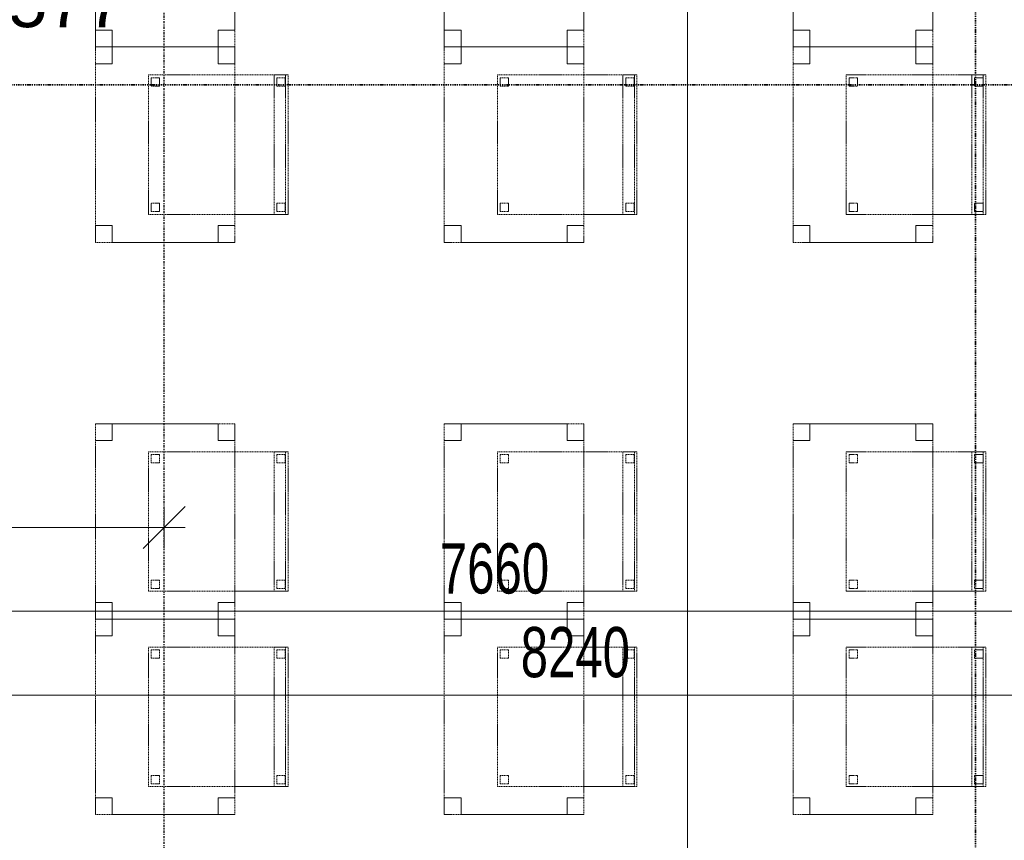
# Model space of a CAD drawing. Header units: millimetres. Extents: x -80560 to 110805, y -11020 to 52719.
# Tile 89 of 145: x 72177 to 75705, y 14596 to 17536. Entities that reach past the tile are written whole.
import ezdxf

# ---------------------------------------------------------------- set-up
doc = ezdxf.new("R2010")
doc.units = ezdxf.units.MM
for name, pattern in [('CENTER2', [20, 8, -4, 4, -4]), ('DASHDOT2', [8, 4, -2, 0, -2]), ('DASHED2', [6, 4, -2])]:
    doc.linetypes.add(name, pattern=pattern)
for name, color, linetype, lineweight in [('A-ANNO-DIMS', 211, 'Continuous', 9), ('A-ANNO-DIMS-100', 211, 'Continuous', 9), ('A-GLAZ-IDEN', 152, 'Continuous', 18), ('G-ANNO-SYMB', 111, 'Continuous', 9), ('I-FURN', 30, 'Continuous', 18), ('S-GRID', 1, 'Continuous', 9)]:
    doc.layers.add(name, color=color, linetype=linetype, lineweight=lineweight)
doc.styles.add('Arial', font='arial.ttf', dxfattribs={"height": 180})
doc.styles.add('Arial_5', font='arial.ttf', dxfattribs={"width": 0.7, "height": 180})
doc.dimstyles.new('n3o_1_8_3', dxfattribs={"dimscale": 304.8, "dimtxt": 183.646692, "dimasz": 0.492126, "dimexe": 0.246063, "dimexo": 0.0625, "dimgap": 0.032808, "dimtad": 1, "dimdec": 0, "dimdsep": 46, "dimtxsty": 'Arial_5', "dimblk1": 'OBLIQUE', "dimblk2": 'OBLIQUE', "dimsah": 1, "dimcen": 0.09, "dimdle": 0.246063, "dimazin": 0, "dimtfac": 1, "dimtdec": 4, "dimtix": 1, "dimtmove": 0, "dimatfit": 3, "dimfxl": 0.246063, "dimfxlon": 1, "dimtvp": 1, "dimtolj": 1, "dimtzin": 0, "dimarcsym": 2})

# ---------------------------------------------------------------- blocks, each defined once
blk = doc.blocks.new('82_tafel1 - tafel 500x700 2-30673039-DO_03 derde verdieping')
at = {"layer": 'I-FURN', "linetype": 'DASHED2'}
for p, q in [((350, 250), (-350, 250)), ((-350, 250), (-350, -250)), ((350, 250), (-350, 250)), ((-350, 250), (-350, -250)), ((-350, 250), (-350, 190)), ((-290, 250), (-350, 250)), ((-290, 190), (-290, 250)), ((-290, 250), (290, 250)), ((-290, 250), (-290, 190)), ((290, 250), (290, 190)), ((290, 190), (290, 250)), ((350, 250), (290, 250)), ((350, -250), (350, 250)), ((350, -250), (350, 250)), ((350, 190), (350, 250)), ((-350, -190), (-350, 190)), ((-350, 190), (-290, 190)), ((-290, 190), (-350, 190)), ((290, 190), (350, 190)), ((350, 190), (290, 190)), ((350, 190), (350, -190)), ((-290, -190), (-350, -190)), ((-350, -190), (-290, -190)), ((-350, -190), (-350, -250)), ((-290, -250), (-290, -190)), ((-290, -190), (-290, -250)), ((350, -190), (290, -190)), ((290, -190), (290, -250)), ((290, -250), (290, -190)), ((290, -190), (350, -190)), ((350, -250), (350, -190)), ((-350, -250), (350, -250)), ((-350, -250), (350, -250)), ((-350, -250), (-290, -250)), ((290, -250), (-290, -250)), ((290, -250), (350, -250))]:
    blk.add_line(p, q, dxfattribs=at)
blk = doc.blocks.new('82_zitmeubel - stoel 500x500-V183-DO_03 derde verdieping')
at = {"layer": 'I-FURN', "linetype": 'DASHED2'}
for p, q in [((-192.1, -73), (-192.1, 237)), ((-192.1, 237), (-192.1, -73)), ((-192.1, 237), (307.9, 237)), ((-192.1, 237), (307.9, 237)), ((-182.1, 226), (-182.1, 198)), ((-182.1, 198), (-182.1, 226)), ((-153.1, 227), (-181.1, 227)), ((-181.1, 227), (-153.1, 227)), ((-152.1, 198), (-152.1, 226)), ((-152.1, 226), (-152.1, 198)), ((267.9, 226), (267.9, 198)), ((267.9, 198), (267.9, 226)), ((296.9, 227), (268.9, 227)), ((268.9, 227), (296.9, 227)), ((297.9, 198), (297.9, 226)), ((297.9, 226), (297.9, 198)), ((307.9, 237), (307.9, -73)), ((307.9, -73), (307.9, 237)), ((-181.1, 197), (-153.1, 197)), ((-153.1, 197), (-181.1, 197)), ((268.9, 197), (296.9, 197)), ((296.9, 197), (268.9, 197)), ((-192.1, -213), (-192.1, -73)), ((-192.1, -73), (-192.1, -263)), ((307.9, -73), (307.9, -213)), ((307.9, -263), (307.9, -73)), ((-192.1, -254.1), (-192.1, -213)), ((307.9, -213), (-192.1, -213)), ((-182.1, -224), (-182.1, -252)), ((-182.1, -252), (-182.1, -224)), ((-153.1, -223), (-181.1, -223)), ((-181.1, -223), (-153.1, -223)), ((-152.1, -252), (-152.1, -224)), ((-152.1, -224), (-152.1, -252)), ((267.9, -224), (267.9, -252)), ((267.9, -252), (267.9, -224)), ((296.9, -223), (268.9, -223)), ((268.9, -223), (296.9, -223)), ((297.9, -252), (297.9, -224)), ((297.9, -224), (297.9, -252)), ((307.9, -213), (307.9, -254.1)), ((-192.1, -263), (-192.1, -254.1)), ((307.9, -254.1), (-192.1, -254.1)), ((-192.1, -263), (307.9, -263)), ((-192.1, -263), (307.9, -263)), ((-181.1, -253), (-153.1, -253)), ((-153.1, -253), (-181.1, -253)), ((268.9, -253), (296.9, -253)), ((296.9, -253), (268.9, -253)), ((307.9, -254.1), (307.9, -263))]:
    blk.add_line(p, q, dxfattribs=at)
for centre, start, end in [((-181.1, 226), 90, 180), ((-181.1, 226), 135, 180), ((-181.1, 226), 90, 135), ((-153.1, 226), 360, 90), ((-153.1, 226), 75, 90), ((-153.1, 226), 360, 75), ((268.9, 226), 90, 180), ((268.9, 226), 135, 180), ((268.9, 226), 90, 135), ((296.9, 226), 360, 90), ((296.9, 226), 60, 90), ((296.9, 226), 360, 60), ((-181.1, 198), 180, 270), ((-181.1, 198), 180, 210), ((-181.1, 198), 210, 270), ((-153.1, 198), 270, 0), ((-153.1, 198), 270, 0), ((268.9, 198), 180, 270), ((268.9, 198), 180, 210), ((268.9, 198), 210, 240), ((268.9, 198), 240, 270), ((296.9, 198), 270, 360), ((296.9, 198), 270, 285), ((296.9, 198), 285, 330), ((296.9, 198), 330, 345), ((296.9, 198), 345, 360), ((-181.1, -224), 90, 180), ((-181.1, -224), 90, 180), ((-153.1, -224), 0, 90), ((-153.1, -224), 0, 90), ((268.9, -224), 90, 180), ((268.9, -224), 90, 180), ((296.9, -224), 0, 90), ((296.9, -224), 0, 90), ((-181.1, -252), 180, 270), ((-181.1, -252), 180, 270), ((-153.1, -252), 270, 0), ((-153.1, -252), 270, 0), ((268.9, -252), 180, 270), ((268.9, -252), 180, 270), ((296.9, -252), 270, 0), ((296.9, -252), 270, 0)]:
    blk.add_arc(centre, 1, start, end, dxfattribs=at)
blk = doc.blocks.new('82_zitmeubel - stoel 500x500-V184-DO_03 derde verdieping')
at = {"layer": 'I-FURN', "linetype": 'DASHED2'}
for p, q in [((-192.1, -73), (-192.1, 237)), ((-192.1, 237), (-192.1, -73)), ((-192.1, 237), (307.9, 237)), ((-192.1, 237), (307.9, 237)), ((-182.1, 226), (-182.1, 198)), ((-182.1, 198), (-182.1, 226)), ((-153.1, 227), (-181.1, 227)), ((-181.1, 227), (-153.1, 227)), ((-152.1, 198), (-152.1, 226)), ((-152.1, 226), (-152.1, 198)), ((267.9, 226), (267.9, 198)), ((267.9, 198), (267.9, 226)), ((296.9, 227), (268.9, 227)), ((268.9, 227), (296.9, 227)), ((297.9, 198), (297.9, 226)), ((297.9, 226), (297.9, 198)), ((307.9, 237), (307.9, -73)), ((307.9, -73), (307.9, 237)), ((-181.1, 197), (-153.1, 197)), ((-153.1, 197), (-181.1, 197)), ((268.9, 197), (296.9, 197)), ((296.9, 197), (268.9, 197)), ((-192.1, -213), (-192.1, -73)), ((-192.1, -73), (-192.1, -263)), ((307.9, -73), (307.9, -213)), ((307.9, -263), (307.9, -73)), ((-192.1, -254.1), (-192.1, -213)), ((307.9, -213), (-192.1, -213)), ((-182.1, -224), (-182.1, -252)), ((-182.1, -252), (-182.1, -224)), ((-153.1, -223), (-181.1, -223)), ((-181.1, -223), (-153.1, -223)), ((-152.1, -252), (-152.1, -224)), ((-152.1, -224), (-152.1, -252)), ((267.9, -224), (267.9, -252)), ((267.9, -252), (267.9, -224)), ((296.9, -223), (268.9, -223)), ((268.9, -223), (296.9, -223)), ((297.9, -252), (297.9, -224)), ((297.9, -224), (297.9, -252)), ((307.9, -213), (307.9, -254.1)), ((-192.1, -263), (-192.1, -254.1)), ((307.9, -254.1), (-192.1, -254.1)), ((-192.1, -263), (307.9, -263)), ((-192.1, -263), (307.9, -263)), ((-181.1, -253), (-153.1, -253)), ((-153.1, -253), (-181.1, -253)), ((268.9, -253), (296.9, -253)), ((296.9, -253), (268.9, -253)), ((307.9, -254.1), (307.9, -263))]:
    blk.add_line(p, q, dxfattribs=at)
for centre, start, end in [((-181.1, 226), 90, 180), ((-181.1, 226), 135, 180), ((-181.1, 226), 90, 135), ((-153.1, 226), 360, 90), ((-153.1, 226), 60, 90), ((-153.1, 226), 360, 60), ((268.9, 226), 90, 180), ((268.9, 226), 120, 180), ((268.9, 226), 90, 120), ((296.9, 226), 360, 90), ((296.9, 226), 45, 90), ((296.9, 226), 360, 45), ((-181.1, 198), 180, 270), ((-181.1, 198), 180, 195), ((-181.1, 198), 195, 270), ((-153.1, 198), 270, 0), ((-153.1, 198), 270, 300), ((-153.1, 198), 300, 345), ((-153.1, 198), 345, 0), ((268.9, 198), 180, 270), ((268.9, 198), 180, 195), ((268.9, 198), 195, 240), ((268.9, 198), 240, 270), ((296.9, 198), 270, 360), ((296.9, 198), 270, 345), ((296.9, 198), 345, 360), ((-181.1, -224), 90, 180), ((-181.1, -224), 90, 180), ((-153.1, -224), 0, 90), ((-153.1, -224), 0, 90), ((268.9, -224), 90, 180), ((268.9, -224), 90, 180), ((296.9, -224), 0, 90), ((296.9, -224), 0, 90), ((-181.1, -252), 180, 270), ((-181.1, -252), 180, 270), ((-153.1, -252), 270, 0), ((-153.1, -252), 270, 285), ((-153.1, -252), 285, 300), ((-153.1, -252), 300, 315), ((-153.1, -252), 315, 0), ((268.9, -252), 180, 270), ((268.9, -252), 180, 270), ((296.9, -252), 270, 0), ((296.9, -252), 270, 0)]:
    blk.add_arc(centre, 1, start, end, dxfattribs=at)
blk = doc.blocks.new('82_zitmeubel - stoel 500x500-V185-DO_03 derde verdieping')
at = {"layer": 'I-FURN', "linetype": 'DASHED2'}
for p, q in [((-192.1, -73), (-192.1, 237)), ((-192.1, 237), (-192.1, -73)), ((-192.1, 237), (307.9, 237)), ((-192.1, 237), (307.9, 237)), ((-182.1, 226), (-182.1, 198)), ((-182.1, 198), (-182.1, 226)), ((-153.1, 227), (-181.1, 227)), ((-181.1, 227), (-153.1, 227)), ((-152.1, 198), (-152.1, 226)), ((-152.1, 226), (-152.1, 198)), ((267.9, 226), (267.9, 198)), ((267.9, 198), (267.9, 226)), ((296.9, 227), (268.9, 227)), ((268.9, 227), (296.9, 227)), ((297.9, 198), (297.9, 226)), ((297.9, 226), (297.9, 198)), ((307.9, 237), (307.9, -73)), ((307.9, -73), (307.9, 237)), ((-181.1, 197), (-153.1, 197)), ((-153.1, 197), (-181.1, 197)), ((268.9, 197), (296.9, 197)), ((296.9, 197), (268.9, 197)), ((-192.1, -213), (-192.1, -73)), ((-192.1, -73), (-192.1, -263)), ((307.9, -73), (307.9, -213)), ((307.9, -263), (307.9, -73)), ((-192.1, -254.1), (-192.1, -213)), ((307.9, -213), (-192.1, -213)), ((-182.1, -224), (-182.1, -252)), ((-182.1, -252), (-182.1, -224)), ((-153.1, -223), (-181.1, -223)), ((-181.1, -223), (-153.1, -223)), ((-152.1, -252), (-152.1, -224)), ((-152.1, -224), (-152.1, -252)), ((267.9, -224), (267.9, -252)), ((267.9, -252), (267.9, -224)), ((296.9, -223), (268.9, -223)), ((268.9, -223), (296.9, -223)), ((297.9, -252), (297.9, -224)), ((297.9, -224), (297.9, -252)), ((307.9, -213), (307.9, -254.1)), ((-192.1, -263), (-192.1, -254.1)), ((307.9, -254.1), (-192.1, -254.1)), ((-192.1, -263), (307.9, -263)), ((-192.1, -263), (307.9, -263)), ((-181.1, -253), (-153.1, -253)), ((-153.1, -253), (-181.1, -253)), ((268.9, -253), (296.9, -253)), ((296.9, -253), (268.9, -253)), ((307.9, -254.1), (307.9, -263))]:
    blk.add_line(p, q, dxfattribs=at)
for centre, start, end in [((-181.1, 226), 90, 180), ((-181.1, 226), 135, 180), ((-181.1, 226), 90, 135), ((-153.1, 226), 360, 90), ((-153.1, 226), 75, 90), ((-153.1, 226), 360, 75), ((268.9, 226), 90, 180), ((268.9, 226), 135, 180), ((268.9, 226), 90, 135), ((296.9, 226), 360, 90), ((296.9, 226), 60, 90), ((296.9, 226), 360, 60), ((-181.1, 198), 180, 270), ((-181.1, 198), 180, 210), ((-181.1, 198), 210, 270), ((-153.1, 198), 270, 0), ((-153.1, 198), 270, 0), ((268.9, 198), 180, 270), ((268.9, 198), 180, 210), ((268.9, 198), 210, 240), ((268.9, 198), 240, 270), ((296.9, 198), 270, 360), ((296.9, 198), 270, 345), ((296.9, 198), 345, 360), ((-181.1, -224), 90, 180), ((-181.1, -224), 90, 180), ((-153.1, -224), 0, 90), ((-153.1, -224), 0, 90), ((268.9, -224), 90, 180), ((268.9, -224), 90, 180), ((296.9, -224), 0, 90), ((296.9, -224), 0, 90), ((-181.1, -252), 180, 270), ((-181.1, -252), 180, 270), ((-153.1, -252), 270, 0), ((-153.1, -252), 270, 0), ((268.9, -252), 180, 270), ((268.9, -252), 180, 270), ((296.9, -252), 270, 0), ((296.9, -252), 270, 0)]:
    blk.add_arc(centre, 1, start, end, dxfattribs=at)
blk = doc.blocks.new('82_zitmeubel - stoel 500x500-V186-DO_03 derde verdieping')
at = {"layer": 'I-FURN', "linetype": 'DASHED2'}
for p, q in [((-192.1, -73), (-192.1, 237)), ((-192.1, 237), (-192.1, -73)), ((-192.1, 237), (307.9, 237)), ((-192.1, 237), (307.9, 237)), ((-182.1, 226), (-182.1, 198)), ((-182.1, 198), (-182.1, 226)), ((-153.1, 227), (-181.1, 227)), ((-181.1, 227), (-153.1, 227)), ((-152.1, 198), (-152.1, 226)), ((-152.1, 226), (-152.1, 198)), ((267.9, 226), (267.9, 198)), ((267.9, 198), (267.9, 226)), ((296.9, 227), (268.9, 227)), ((268.9, 227), (296.9, 227)), ((297.9, 198), (297.9, 226)), ((297.9, 226), (297.9, 198)), ((307.9, 237), (307.9, -73)), ((307.9, -73), (307.9, 237)), ((-181.1, 197), (-153.1, 197)), ((-153.1, 197), (-181.1, 197)), ((268.9, 197), (296.9, 197)), ((296.9, 197), (268.9, 197)), ((-192.1, -213), (-192.1, -73)), ((-192.1, -73), (-192.1, -263)), ((307.9, -73), (307.9, -213)), ((307.9, -263), (307.9, -73)), ((-192.1, -254.1), (-192.1, -213)), ((307.9, -213), (-192.1, -213)), ((-182.1, -224), (-182.1, -252)), ((-182.1, -252), (-182.1, -224)), ((-153.1, -223), (-181.1, -223)), ((-181.1, -223), (-153.1, -223)), ((-152.1, -252), (-152.1, -224)), ((-152.1, -224), (-152.1, -252)), ((267.9, -224), (267.9, -252)), ((267.9, -252), (267.9, -224)), ((296.9, -223), (268.9, -223)), ((268.9, -223), (296.9, -223)), ((297.9, -252), (297.9, -224)), ((297.9, -224), (297.9, -252)), ((307.9, -213), (307.9, -254.1)), ((-192.1, -263), (-192.1, -254.1)), ((307.9, -254.1), (-192.1, -254.1)), ((-192.1, -263), (307.9, -263)), ((-192.1, -263), (307.9, -263)), ((-181.1, -253), (-153.1, -253)), ((-153.1, -253), (-181.1, -253)), ((268.9, -253), (296.9, -253)), ((296.9, -253), (268.9, -253)), ((307.9, -254.1), (307.9, -263))]:
    blk.add_line(p, q, dxfattribs=at)
for centre, start, end in [((-181.1, 226), 90, 180), ((-181.1, 226), 150, 180), ((-181.1, 226), 135, 150), ((-181.1, 226), 120, 135), ((-181.1, 226), 105, 120), ((-181.1, 226), 90, 105), ((-153.1, 226), 360, 90), ((-153.1, 226), 75, 90), ((-153.1, 226), 60, 75), ((-153.1, 226), 30, 60), ((-153.1, 226), 360, 30), ((268.9, 226), 90, 180), ((268.9, 226), 90, 180), ((296.9, 226), 360, 90), ((296.9, 226), 360, 90), ((-181.1, 198), 180, 270), ((-181.1, 198), 180, 270), ((-153.1, 198), 270, 0), ((-153.1, 198), 270, 315), ((-153.1, 198), 315, 330), ((-153.1, 198), 330, 0), ((268.9, 198), 180, 270), ((268.9, 198), 180, 270), ((296.9, 198), 270, 360), ((296.9, 198), 270, 360), ((-181.1, -224), 90, 180), ((-181.1, -224), 90, 180), ((-153.1, -224), 0, 90), ((-153.1, -224), 0, 90), ((268.9, -224), 90, 180), ((268.9, -224), 90, 180), ((296.9, -224), 0, 90), ((296.9, -224), 0, 90), ((-181.1, -252), 180, 270), ((-181.1, -252), 180, 270), ((-153.1, -252), 270, 0), ((-153.1, -252), 270, 285), ((-153.1, -252), 285, 300), ((-153.1, -252), 300, 315), ((-153.1, -252), 315, 0), ((268.9, -252), 180, 270), ((268.9, -252), 180, 270), ((296.9, -252), 270, 0), ((296.9, -252), 270, 0)]:
    blk.add_arc(centre, 1, start, end, dxfattribs=at)
blk = doc.blocks.new('82_zitmeubel - stoel 500x500-V187-DO_03 derde verdieping')
at = {"layer": 'I-FURN', "linetype": 'DASHED2'}
for p, q in [((-192.1, -73), (-192.1, 237)), ((-192.1, 237), (-192.1, -73)), ((-192.1, 237), (307.9, 237)), ((-192.1, 237), (307.9, 237)), ((-182.1, 226), (-182.1, 198)), ((-182.1, 198), (-182.1, 226)), ((-153.1, 227), (-181.1, 227)), ((-181.1, 227), (-153.1, 227)), ((-152.1, 198), (-152.1, 226)), ((-152.1, 226), (-152.1, 198)), ((267.9, 226), (267.9, 198)), ((267.9, 198), (267.9, 226)), ((296.9, 227), (268.9, 227)), ((268.9, 227), (296.9, 227)), ((297.9, 198), (297.9, 226)), ((297.9, 226), (297.9, 198)), ((307.9, 237), (307.9, -73)), ((307.9, -73), (307.9, 237)), ((-181.1, 197), (-153.1, 197)), ((-153.1, 197), (-181.1, 197)), ((268.9, 197), (296.9, 197)), ((296.9, 197), (268.9, 197)), ((-192.1, -213), (-192.1, -73)), ((-192.1, -73), (-192.1, -263)), ((307.9, -73), (307.9, -213)), ((307.9, -263), (307.9, -73)), ((-192.1, -254.1), (-192.1, -213)), ((307.9, -213), (-192.1, -213)), ((-182.1, -224), (-182.1, -252)), ((-182.1, -252), (-182.1, -224)), ((-153.1, -223), (-181.1, -223)), ((-181.1, -223), (-153.1, -223)), ((-152.1, -252), (-152.1, -224)), ((-152.1, -224), (-152.1, -252)), ((267.9, -224), (267.9, -252)), ((267.9, -252), (267.9, -224)), ((296.9, -223), (268.9, -223)), ((268.9, -223), (296.9, -223)), ((297.9, -252), (297.9, -224)), ((297.9, -224), (297.9, -252)), ((307.9, -213), (307.9, -254.1)), ((-192.1, -263), (-192.1, -254.1)), ((307.9, -254.1), (-192.1, -254.1)), ((-192.1, -263), (307.9, -263)), ((-192.1, -263), (307.9, -263)), ((-181.1, -253), (-153.1, -253)), ((-153.1, -253), (-181.1, -253)), ((268.9, -253), (296.9, -253)), ((296.9, -253), (268.9, -253)), ((307.9, -254.1), (307.9, -263))]:
    blk.add_line(p, q, dxfattribs=at)
for centre, start, end in [((-181.1, 226), 90, 180), ((-181.1, 226), 150, 180), ((-181.1, 226), 135, 150), ((-181.1, 226), 90, 135), ((-153.1, 226), 360, 90), ((-153.1, 226), 75, 90), ((-153.1, 226), 360, 75), ((268.9, 226), 90, 180), ((268.9, 226), 90, 180), ((296.9, 226), 360, 90), ((296.9, 226), 360, 90), ((-181.1, 198), 180, 270), ((-181.1, 198), 180, 270), ((-153.1, 198), 270, 0), ((-153.1, 198), 270, 330), ((-153.1, 198), 330, 0), ((268.9, 198), 180, 270), ((268.9, 198), 180, 270), ((296.9, 198), 270, 360), ((296.9, 198), 270, 360), ((-181.1, -224), 90, 180), ((-181.1, -224), 90, 180), ((-153.1, -224), 0, 90), ((-153.1, -224), 0, 90), ((268.9, -224), 90, 180), ((268.9, -224), 90, 180), ((296.9, -224), 0, 90), ((296.9, -224), 0, 90), ((-181.1, -252), 180, 270), ((-181.1, -252), 180, 270), ((-153.1, -252), 270, 0), ((-153.1, -252), 270, 0), ((268.9, -252), 180, 270), ((268.9, -252), 180, 270), ((296.9, -252), 270, 0), ((296.9, -252), 270, 0)]:
    blk.add_arc(centre, 1, start, end, dxfattribs=at)
blk = doc.blocks.new('82_zitmeubel - stoel 500x500-V188-DO_03 derde verdieping')
at = {"layer": 'I-FURN', "linetype": 'DASHED2'}
for p, q in [((-192.1, -73), (-192.1, 237)), ((-192.1, 237), (-192.1, -73)), ((-192.1, 237), (307.9, 237)), ((-192.1, 237), (307.9, 237)), ((-182.1, 226), (-182.1, 198)), ((-182.1, 198), (-182.1, 226)), ((-153.1, 227), (-181.1, 227)), ((-181.1, 227), (-153.1, 227)), ((-152.1, 198), (-152.1, 226)), ((-152.1, 226), (-152.1, 198)), ((267.9, 226), (267.9, 198)), ((267.9, 198), (267.9, 226)), ((296.9, 227), (268.9, 227)), ((268.9, 227), (296.9, 227)), ((297.9, 198), (297.9, 226)), ((297.9, 226), (297.9, 198)), ((307.9, 237), (307.9, -73)), ((307.9, -73), (307.9, 237)), ((-181.1, 197), (-153.1, 197)), ((-153.1, 197), (-181.1, 197)), ((268.9, 197), (296.9, 197)), ((296.9, 197), (268.9, 197)), ((-192.1, -213), (-192.1, -73)), ((-192.1, -73), (-192.1, -263)), ((307.9, -73), (307.9, -213)), ((307.9, -263), (307.9, -73)), ((-192.1, -254.1), (-192.1, -213)), ((307.9, -213), (-192.1, -213)), ((-182.1, -224), (-182.1, -252)), ((-182.1, -252), (-182.1, -224)), ((-153.1, -223), (-181.1, -223)), ((-181.1, -223), (-153.1, -223)), ((-152.1, -252), (-152.1, -224)), ((-152.1, -224), (-152.1, -252)), ((267.9, -224), (267.9, -252)), ((267.9, -252), (267.9, -224)), ((296.9, -223), (268.9, -223)), ((268.9, -223), (296.9, -223)), ((297.9, -252), (297.9, -224)), ((297.9, -224), (297.9, -252)), ((307.9, -213), (307.9, -254.1)), ((-192.1, -263), (-192.1, -254.1)), ((307.9, -254.1), (-192.1, -254.1)), ((-192.1, -263), (307.9, -263)), ((-192.1, -263), (307.9, -263)), ((-181.1, -253), (-153.1, -253)), ((-153.1, -253), (-181.1, -253)), ((268.9, -253), (296.9, -253)), ((296.9, -253), (268.9, -253)), ((307.9, -254.1), (307.9, -263))]:
    blk.add_line(p, q, dxfattribs=at)
for centre, start, end in [((-181.1, 226), 90, 180), ((-181.1, 226), 90, 165), ((-181.1, 226), 165, 180), ((-153.1, 226), 360, 90), ((-153.1, 226), 75, 90), ((-153.1, 226), 45, 75), ((-153.1, 226), 30, 45), ((-153.1, 226), 360, 30), ((268.9, 226), 90, 180), ((268.9, 226), 90, 180), ((296.9, 226), 360, 90), ((296.9, 226), 360, 90), ((-181.1, 198), 180, 270), ((-181.1, 198), 180, 270), ((-153.1, 198), 270, 0), ((-153.1, 198), 270, 0), ((268.9, 198), 180, 270), ((268.9, 198), 180, 270), ((296.9, 198), 270, 360), ((296.9, 198), 270, 360), ((-181.1, -224), 90, 180), ((-181.1, -224), 90, 180), ((-153.1, -224), 0, 90), ((-153.1, -224), 0, 90), ((268.9, -224), 90, 180), ((268.9, -224), 90, 180), ((296.9, -224), 0, 90), ((296.9, -224), 0, 90), ((-181.1, -252), 180, 270), ((-181.1, -252), 180, 270), ((-153.1, -252), 270, 0), ((-153.1, -252), 270, 285), ((-153.1, -252), 285, 300), ((-153.1, -252), 300, 315), ((-153.1, -252), 315, 0), ((268.9, -252), 180, 270), ((268.9, -252), 180, 270), ((296.9, -252), 270, 0), ((296.9, -252), 270, 0)]:
    blk.add_arc(centre, 1, start, end, dxfattribs=at)
blk = doc.blocks.new('82_zitmeubel - stoel 500x500-V204-DO_03 derde verdieping')
at = {"layer": 'I-FURN', "linetype": 'DASHED2'}
for p, q in [((-192.1, -73), (-192.1, 237)), ((-192.1, 237), (-192.1, -73)), ((-192.1, 237), (307.9, 237)), ((-192.1, 237), (307.9, 237)), ((-182.1, 226), (-182.1, 198)), ((-182.1, 198), (-182.1, 226)), ((-153.1, 227), (-181.1, 227)), ((-181.1, 227), (-153.1, 227)), ((-152.1, 198), (-152.1, 226)), ((-152.1, 226), (-152.1, 198)), ((267.9, 226), (267.9, 198)), ((267.9, 198), (267.9, 226)), ((296.9, 227), (268.9, 227)), ((268.9, 227), (296.9, 227)), ((297.9, 198), (297.9, 226)), ((297.9, 226), (297.9, 198)), ((307.9, 237), (307.9, -73)), ((307.9, -73), (307.9, 237)), ((-181.1, 197), (-153.1, 197)), ((-153.1, 197), (-181.1, 197)), ((268.9, 197), (296.9, 197)), ((296.9, 197), (268.9, 197)), ((-192.1, -213), (-192.1, -73)), ((-192.1, -73), (-192.1, -263)), ((307.9, -73), (307.9, -213)), ((307.9, -263), (307.9, -73)), ((-192.1, -254.1), (-192.1, -213)), ((307.9, -213), (-192.1, -213)), ((-182.1, -224), (-182.1, -252)), ((-182.1, -252), (-182.1, -224)), ((-153.1, -223), (-181.1, -223)), ((-181.1, -223), (-153.1, -223)), ((-152.1, -252), (-152.1, -224)), ((-152.1, -224), (-152.1, -252)), ((267.9, -224), (267.9, -252)), ((267.9, -252), (267.9, -224)), ((296.9, -223), (268.9, -223)), ((268.9, -223), (296.9, -223)), ((297.9, -252), (297.9, -224)), ((297.9, -224), (297.9, -252)), ((307.9, -213), (307.9, -254.1)), ((-192.1, -263), (-192.1, -254.1)), ((307.9, -254.1), (-192.1, -254.1)), ((-192.1, -263), (307.9, -263)), ((-192.1, -263), (307.9, -263)), ((-181.1, -253), (-153.1, -253)), ((-153.1, -253), (-181.1, -253)), ((268.9, -253), (296.9, -253)), ((296.9, -253), (268.9, -253)), ((307.9, -254.1), (307.9, -263))]:
    blk.add_line(p, q, dxfattribs=at)
for centre, start, end in [((-181.1, 226), 90, 180), ((-181.1, 226), 120, 180), ((-181.1, 226), 90, 120), ((-153.1, 226), 360, 90), ((-153.1, 226), 360, 90), ((268.9, 226), 90, 180), ((268.9, 226), 90, 180), ((296.9, 226), 360, 90), ((296.9, 226), 60, 90), ((296.9, 226), 45, 60), ((296.9, 226), 30, 45), ((296.9, 226), 15, 30), ((296.9, 226), 360, 15), ((-181.1, 198), 180, 270), ((-181.1, 198), 180, 240), ((-181.1, 198), 240, 255), ((-181.1, 198), 255, 270), ((-153.1, 198), 270, 0), ((-153.1, 198), 270, 0), ((268.9, 198), 180, 270), ((268.9, 198), 180, 195), ((268.9, 198), 195, 210), ((268.9, 198), 210, 270), ((296.9, 198), 270, 360), ((296.9, 198), 270, 360), ((-181.1, -224), 90, 180), ((-181.1, -224), 90, 180), ((-153.1, -224), 0, 90), ((-153.1, -224), 0, 90), ((268.9, -224), 90, 180), ((268.9, -224), 90, 180), ((296.9, -224), 0, 90), ((296.9, -224), 0, 90), ((-181.1, -252), 180, 270), ((-181.1, -252), 180, 270), ((-153.1, -252), 270, 0), ((-153.1, -252), 270, 0), ((268.9, -252), 180, 270), ((268.9, -252), 180, 270), ((296.9, -252), 270, 0), ((296.9, -252), 270, 0)]:
    blk.add_arc(centre, 1, start, end, dxfattribs=at)
blk = doc.blocks.new('82_tafel1 - tafel 500x700 2-V205-DO_03 derde verdieping')
at = {"layer": 'I-FURN', "linetype": 'DASHED2'}
for p, q in [((261.5, 250), (-350, 250)), ((-350, 250), (-350, -250)), ((261.5, 250), (-350, 250)), ((-350, 250), (-350, -250)), ((-350, 250), (-350, 190)), ((-290, 250), (-350, 250)), ((-290, 190), (-290, 250)), ((-290, 250), (261.5, 250)), ((-290, 250), (-290, 190)), ((-350, -190), (-350, 190)), ((-350, 190), (-290, 190)), ((-290, 190), (-350, 190)), ((-290, -190), (-350, -190)), ((-350, -190), (-290, -190)), ((-350, -190), (-350, -250)), ((-290, -250), (-290, -190)), ((-290, -190), (-290, -250)), ((-350, -250), (261.5, -250)), ((-350, -250), (261.5, -250)), ((-350, -250), (-290, -250)), ((261.5, -250), (-290, -250))]:
    blk.add_line(p, q, dxfattribs=at)
blk = doc.blocks.new('82_zitmeubel - stoel 500x500-V207-DO_03 derde verdieping')
at = {"layer": 'I-FURN', "linetype": 'DASHED2'}
for p, q in [((-192.1, -73), (-192.1, 237)), ((-192.1, 237), (-192.1, -73)), ((-192.1, 237), (307.9, 237)), ((-192.1, 237), (307.9, 237)), ((-182.1, 226), (-182.1, 198)), ((-182.1, 198), (-182.1, 226)), ((-153.1, 227), (-181.1, 227)), ((-181.1, 227), (-153.1, 227)), ((-152.1, 198), (-152.1, 226)), ((-152.1, 226), (-152.1, 198)), ((267.9, 226), (267.9, 198)), ((267.9, 198), (267.9, 226)), ((296.9, 227), (268.9, 227)), ((268.9, 227), (296.9, 227)), ((297.9, 198), (297.9, 226)), ((297.9, 226), (297.9, 198)), ((307.9, 237), (307.9, -73)), ((307.9, -73), (307.9, 237)), ((-181.1, 197), (-153.1, 197)), ((-153.1, 197), (-181.1, 197)), ((268.9, 197), (296.9, 197)), ((296.9, 197), (268.9, 197)), ((-192.1, -213), (-192.1, -73)), ((-192.1, -73), (-192.1, -263)), ((307.9, -73), (307.9, -213)), ((307.9, -263), (307.9, -73)), ((-192.1, -254.1), (-192.1, -213)), ((307.9, -213), (-192.1, -213)), ((-182.1, -224), (-182.1, -252)), ((-182.1, -252), (-182.1, -224)), ((-153.1, -223), (-181.1, -223)), ((-181.1, -223), (-153.1, -223)), ((-152.1, -252), (-152.1, -224)), ((-152.1, -224), (-152.1, -252)), ((267.9, -224), (267.9, -252)), ((267.9, -252), (267.9, -224)), ((296.9, -223), (268.9, -223)), ((268.9, -223), (296.9, -223)), ((297.9, -252), (297.9, -224)), ((297.9, -224), (297.9, -252)), ((307.9, -213), (307.9, -254.1)), ((-192.1, -263), (-192.1, -254.1)), ((307.9, -254.1), (-192.1, -254.1)), ((-192.1, -263), (307.9, -263)), ((-192.1, -263), (307.9, -263)), ((-181.1, -253), (-153.1, -253)), ((-153.1, -253), (-181.1, -253)), ((268.9, -253), (296.9, -253)), ((296.9, -253), (268.9, -253)), ((307.9, -254.1), (307.9, -263))]:
    blk.add_line(p, q, dxfattribs=at)
for centre, start, end in [((-181.1, 226), 90, 180), ((-181.1, 226), 105, 165), ((-181.1, 226), 165, 180), ((-181.1, 226), 90, 105), ((-153.1, 226), 360, 90), ((-153.1, 226), 360, 90), ((268.9, 226), 90, 180), ((268.9, 226), 150, 180), ((268.9, 226), 105, 150), ((268.9, 226), 90, 105), ((296.9, 226), 360, 90), ((296.9, 226), 75, 90), ((296.9, 226), 30, 75), ((296.9, 226), 360, 30), ((-181.1, 198), 180, 270), ((-181.1, 198), 180, 210), ((-181.1, 198), 210, 270), ((-153.1, 198), 270, 0), ((-153.1, 198), 270, 300), ((-153.1, 198), 300, 345), ((-153.1, 198), 345, 0), ((268.9, 198), 180, 270), ((268.9, 198), 180, 225), ((268.9, 198), 225, 270), ((296.9, 198), 270, 360), ((296.9, 198), 270, 360), ((-181.1, -224), 90, 180), ((-181.1, -224), 90, 180), ((-153.1, -224), 0, 90), ((-153.1, -224), 0, 90), ((268.9, -224), 90, 180), ((268.9, -224), 90, 180), ((296.9, -224), 0, 90), ((296.9, -224), 0, 90), ((-181.1, -252), 180, 270), ((-181.1, -252), 180, 270), ((-153.1, -252), 270, 0), ((-153.1, -252), 270, 0), ((268.9, -252), 180, 270), ((268.9, -252), 180, 270), ((296.9, -252), 270, 0), ((296.9, -252), 270, 0)]:
    blk.add_arc(centre, 1, start, end, dxfattribs=at)
blk = doc.blocks.new('82_zitmeubel - stoel 500x500-V209-DO_03 derde verdieping')
at = {"layer": 'I-FURN', "linetype": 'DASHED2'}
for p, q in [((-192.1, -73), (-192.1, 237)), ((-192.1, 237), (-192.1, -73)), ((-192.1, 237), (307.9, 237)), ((-192.1, 237), (307.9, 237)), ((-182.1, 226), (-182.1, 198)), ((-182.1, 198), (-182.1, 226)), ((-153.1, 227), (-181.1, 227)), ((-181.1, 227), (-153.1, 227)), ((-152.1, 198), (-152.1, 226)), ((-152.1, 226), (-152.1, 198)), ((267.9, 226), (267.9, 198)), ((267.9, 198), (267.9, 226)), ((296.9, 227), (268.9, 227)), ((268.9, 227), (296.9, 227)), ((297.9, 198), (297.9, 226)), ((297.9, 226), (297.9, 198)), ((307.9, 237), (307.9, -73)), ((307.9, -73), (307.9, 237)), ((-181.1, 197), (-153.1, 197)), ((-153.1, 197), (-181.1, 197)), ((268.9, 197), (296.9, 197)), ((296.9, 197), (268.9, 197)), ((-192.1, -213), (-192.1, -73)), ((-192.1, -73), (-192.1, -263)), ((307.9, -73), (307.9, -213)), ((307.9, -263), (307.9, -73)), ((-192.1, -254.1), (-192.1, -213)), ((307.9, -213), (-192.1, -213)), ((-182.1, -224), (-182.1, -252)), ((-182.1, -252), (-182.1, -224)), ((-153.1, -223), (-181.1, -223)), ((-181.1, -223), (-153.1, -223)), ((-152.1, -252), (-152.1, -224)), ((-152.1, -224), (-152.1, -252)), ((267.9, -224), (267.9, -252)), ((267.9, -252), (267.9, -224)), ((296.9, -223), (268.9, -223)), ((268.9, -223), (296.9, -223)), ((297.9, -252), (297.9, -224)), ((297.9, -224), (297.9, -252)), ((307.9, -213), (307.9, -254.1)), ((-192.1, -263), (-192.1, -254.1)), ((307.9, -254.1), (-192.1, -254.1)), ((-192.1, -263), (307.9, -263)), ((-192.1, -263), (307.9, -263)), ((-181.1, -253), (-153.1, -253)), ((-153.1, -253), (-181.1, -253)), ((268.9, -253), (296.9, -253)), ((296.9, -253), (268.9, -253)), ((307.9, -254.1), (307.9, -263))]:
    blk.add_line(p, q, dxfattribs=at)
for centre, start, end in [((-181.1, 226), 90, 180), ((-181.1, 226), 150, 180), ((-181.1, 226), 120, 150), ((-181.1, 226), 90, 120), ((-153.1, 226), 360, 90), ((-153.1, 226), 75, 90), ((-153.1, 226), 60, 75), ((-153.1, 226), 360, 60), ((268.9, 226), 90, 180), ((268.9, 226), 135, 180), ((268.9, 226), 90, 135), ((296.9, 226), 360, 90), ((296.9, 226), 60, 90), ((296.9, 226), 360, 60), ((-181.1, 198), 180, 270), ((-181.1, 198), 180, 225), ((-181.1, 198), 225, 270), ((-153.1, 198), 270, 0), ((-153.1, 198), 270, 315), ((-153.1, 198), 315, 0), ((268.9, 198), 180, 270), ((268.9, 198), 180, 240), ((268.9, 198), 240, 270), ((296.9, 198), 270, 360), ((296.9, 198), 270, 360), ((-181.1, -224), 90, 180), ((-181.1, -224), 90, 180), ((-153.1, -224), 0, 90), ((-153.1, -224), 0, 90), ((268.9, -224), 90, 180), ((268.9, -224), 90, 180), ((296.9, -224), 0, 90), ((296.9, -224), 0, 90), ((-181.1, -252), 180, 270), ((-181.1, -252), 180, 270), ((-153.1, -252), 270, 0), ((-153.1, -252), 270, 0), ((268.9, -252), 180, 270), ((268.9, -252), 180, 270), ((296.9, -252), 270, 0), ((296.9, -252), 270, 0)]:
    blk.add_arc(centre, 1, start, end, dxfattribs=at)
blk = doc.blocks.new('82_tafel1 - tafel 500x700 2-V210-DO_03 derde verdieping')
at = {"layer": 'I-FURN', "linetype": 'DASHED2'}
for p, q in [((272.5, 250), (-350, 250)), ((-350, 250), (-350, -250)), ((272.5, 250), (-350, 250)), ((-350, 250), (-350, -250)), ((-350, 250), (-350, 190)), ((-290, 250), (-350, 250)), ((-290, 190), (-290, 250)), ((-290, 250), (272.5, 250)), ((-290, 250), (-290, 190)), ((350, 250), (296.5, 250)), ((350, 250), (296.5, 250)), ((350, 83.8), (350, 250)), ((350, 83.8), (350, 250)), ((-350, -190), (-350, 190)), ((-350, 190), (-290, 190)), ((-290, 190), (-350, 190)), ((296.5, 190), (350, 190)), ((350, 190), (350, 83.8)), ((350, 3.8), (350, 5.8)), ((350, 3.8), (350, 5.8)), ((350, 5.8), (350, 3.8)), ((-290, -190), (-350, -190)), ((-350, -190), (-290, -190)), ((-350, -190), (-350, -250)), ((-290, -250), (-290, -190)), ((-290, -190), (-290, -250)), ((-350, -250), (261.5, -250)), ((-350, -250), (261.5, -250)), ((-350, -250), (-290, -250)), ((261.5, -250), (-290, -250))]:
    blk.add_line(p, q, dxfattribs=at)
blk = doc.blocks.new('DIMBLOCK307-DO_03 derde verdieping')
at = {"layer": 'A-ANNO-DIMS-100'}
for p, q in [((70044.8, 15116.7), (70119.8, 15191.7)), ((70044.8, 15191.7), (70044.8, 15041.7)), ((70044.8, 15116.7), (70044.8, 15191.7)), ((78284.3, 15116.7), (78359.3, 15191.7)), ((78284.3, 15191.7), (78284.3, 15041.7)), ((78284.3, 15116.7), (78284.3, 15191.7)), ((70044.8, 15116.7), (69969.8, 15041.7)), ((70044.8, 15116.7), (78359.3, 15116.7)), ((78284.3, 15116.7), (78209.3, 15041.7))]:
    blk.add_line(p, q, dxfattribs=at)
at = {"layer": 'A-ANNO-DIMS-100', "color": 0, "insert": (73972.4, 15360.4), "char_height": 180, "width": 461.094, "attachment_point": 1, "line_spacing_factor": 0.941778, "style": 'Arial_5'}
blk.add_mtext('8240', dxfattribs=at)
blk = doc.blocks.new('_Oblique')
at = {"color": 0, "linetype": 'ByBlock', "lineweight": -2}
blk.add_line((-0.5, -0.5), (0.5, 0.5), dxfattribs=at)
blk = doc.blocks.new('DIMBLOCK320-DO_03 derde verdieping')
at = {"layer": 'A-ANNO-DIMS-100'}
for p, q in [((74570, 18050), (74495, 18125)), ((74645, 18050), (74495, 18050)), ((74570, 18050), (74570, 9885.5)), ((74570, 18050), (74645, 17975)), ((74570, 18050), (74645, 18050)), ((74570, 9960.5), (74495, 10035.5)), ((74645, 9960.5), (74495, 9960.5)), ((74570, 9960.5), (74645, 9885.5)), ((74570, 9960.5), (74645, 9960.5))]:
    blk.add_line(p, q, dxfattribs=at)
at = {"layer": 'A-ANNO-DIMS-100', "color": 0, "insert": (74326.3, 13813.1), "char_height": 180, "width": 461.094, "attachment_point": 1, "rotation": 90, "line_spacing_factor": 0.941778, "style": 'Arial_5'}
blk.add_mtext('8090', dxfattribs=at)
blk = doc.blocks.new('DIMBLOCK439-DO_03 derde verdieping')
at = {"layer": 'A-ANNO-DIMS-100'}
for p, q in [((70044.8, 15416.7), (70119.8, 15491.7)), ((70044.8, 15491.7), (70044.8, 15341.7)), ((70044.8, 15416.7), (70044.8, 15491.7)), ((77704.8, 15416.7), (77779.8, 15491.7)), ((77704.8, 15491.7), (77704.8, 15341.7)), ((77704.8, 15416.7), (77704.8, 15491.7)), ((69969.8, 15416.7), (77704.8, 15416.7)), ((70044.8, 15416.7), (69969.8, 15341.7)), ((77704.8, 15416.7), (77629.8, 15341.7))]:
    blk.add_line(p, q, dxfattribs=at)
at = {"layer": 'A-ANNO-DIMS-100', "color": 0, "insert": (73682.7, 15660.4), "char_height": 180, "width": 461.094, "attachment_point": 1, "line_spacing_factor": 0.941778, "style": 'Arial_5'}
blk.add_mtext('7660', dxfattribs=at)
blk = doc.blocks.new('DIMBLOCK443-DO_03 derde verdieping')
at = {"layer": 'A-ANNO-DIMS-100'}
for p, q in [((70644.8, 15716.7), (70719.8, 15791.7)), ((70644.8, 15791.7), (70644.8, 15641.7)), ((70644.8, 15716.7), (70644.8, 15791.7)), ((72694.8, 15716.7), (72769.8, 15791.7)), ((72694.8, 15791.7), (72694.8, 15641.7)), ((72694.8, 15716.7), (72694.8, 15791.7)), ((70644.8, 15716.7), (70569.8, 15641.7)), ((70644.8, 15716.7), (72769.8, 15716.7)), ((72694.8, 15716.7), (72619.8, 15641.7))]:
    blk.add_line(p, q, dxfattribs=at)
at = {"layer": 'A-ANNO-DIMS-100', "color": 0, "insert": (71477.7, 15960.4), "char_height": 180, "width": 461.094, "attachment_point": 1, "line_spacing_factor": 0.941778, "style": 'Arial_5'}
blk.add_mtext('2050', dxfattribs=at)

msp = doc.modelspace()

# ---------------------------------------------------------------- linework, layer by layer
at = {"layer": 'G-ANNO-SYMB', "linetype": 'DASHDOT2', "lineweight": 35}
for p, q in [((75602.1, 48549.1), (75602.1, 9150.1)), ((33883.5, 17302.3), (90250.9, 17302.3))]:
    msp.add_line(p, q, dxfattribs=at)
at = {"layer": 'S-GRID', "linetype": 'CENTER2', "lineweight": 25}
msp.add_line((72694.8, 4383.3), (72694.8, 52119.1), dxfattribs=at)

# ---------------------------------------------------------------- block references
at = {"layer": 'I-FURN', "linetype": 'DASHED2', "rotation": 90.00000000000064}
for name, p in [('82_tafel1 - tafel 500x700 2-V210-DO_03 derde verdieping', (72698.6, 17788.5)), ('82_tafel1 - tafel 500x700 2-V205-DO_03 derde verdieping', (73948.6, 17788.5)), ('82_tafel1 - tafel 500x700 2-V205-DO_03 derde verdieping', (75198.6, 17788.5)), ('82_tafel1 - tafel 500x700 2-30673039-DO_03 derde verdieping', (72698.6, 17088.5)), ('82_tafel1 - tafel 500x700 2-30673039-DO_03 derde verdieping', (73948.6, 17088.5)), ('82_tafel1 - tafel 500x700 2-30673039-DO_03 derde verdieping', (75198.6, 17088.5)), ('82_zitmeubel - stoel 500x500-V209-DO_03 derde verdieping', (72875.7, 17030.6)), ('82_zitmeubel - stoel 500x500-V207-DO_03 derde verdieping', (74125.7, 17030.6)), ('82_zitmeubel - stoel 500x500-V204-DO_03 derde verdieping', (75375.7, 17030.6)), ('82_tafel1 - tafel 500x700 2-30673039-DO_03 derde verdieping', (72698.6, 15738.5)), ('82_tafel1 - tafel 500x700 2-30673039-DO_03 derde verdieping', (73948.6, 15738.5)), ('82_tafel1 - tafel 500x700 2-30673039-DO_03 derde verdieping', (75198.6, 15738.5)), ('82_zitmeubel - stoel 500x500-V188-DO_03 derde verdieping', (72875.7, 15680.6)), ('82_zitmeubel - stoel 500x500-V186-DO_03 derde verdieping', (74125.7, 15680.6)), ('82_zitmeubel - stoel 500x500-V184-DO_03 derde verdieping', (75375.7, 15680.6)), ('82_tafel1 - tafel 500x700 2-30673039-DO_03 derde verdieping', (72698.6, 15038.5)), ('82_tafel1 - tafel 500x700 2-30673039-DO_03 derde verdieping', (73948.6, 15038.5)), ('82_tafel1 - tafel 500x700 2-30673039-DO_03 derde verdieping', (75198.6, 15038.5)), ('82_zitmeubel - stoel 500x500-V187-DO_03 derde verdieping', (72875.7, 14980.6)), ('82_zitmeubel - stoel 500x500-V185-DO_03 derde verdieping', (74125.7, 14980.6)), ('82_zitmeubel - stoel 500x500-V183-DO_03 derde verdieping', (75375.7, 14980.6))]:
    msp.add_blockref(name, p, dxfattribs=at)

# ---------------------------------------------------------------- texts
at = {"layer": 'A-GLAZ-IDEN', "lineweight": 9, "insert": (71828.8, 17689.4), "char_height": 180, "width": 865.822, "attachment_point": 1, "style": 'Arial'}
msp.add_mtext('*3.577', dxfattribs=at)

# ---------------------------------------------------------------- dimensions: what is measured, and where the dimension line sits
at = {"layer": 'A-ANNO-DIMS'}
dim = msp.add_linear_dim(base=(74569.9527586, 9960.5), p1=(74644.9527586, 18050), p2=(74644.9527586, 9960.5), angle=90, dimstyle='n3o_1_8_3', override={"dimpost": '<>', "dimfxl": 8089.5}, dxfattribs=at)
dim.commit()
dim.dimension.update_dxf_attribs({"geometry": 'DIMBLOCK320-DO_03 derde verdieping', "text_midpoint": (74468.0496203, 14005.25)})
for base, p1, p2, override, picture, middle in [((72694.8, 15716.7), (70644.8, 15791.7), (72694.8, 15791.7), {"dimpost": '<>', "dimfxl": 2050}, 'DIMBLOCK443-DO_03 derde verdieping', (71669.8, 15818.6)), ((77704.8, 15416.7), (70044.8, 15491.7), (77704.8, 15491.7), {"dimpost": '<>', "dimfxl": 7660}, 'DIMBLOCK439-DO_03 derde verdieping', (73874.8, 15518.6)), ((78284.3189632, 15116.7236725), (70044.8189632, 15191.7236725), (78284.3189632, 15191.7236725), {"dimpost": '<>', "dimfxl": 8239.5}, 'DIMBLOCK307-DO_03 derde verdieping', (74164.5689632, 15218.6268108))]:
    dim = msp.add_linear_dim(base=base, p1=p1, p2=p2, dimstyle='n3o_1_8_3', override=override, dxfattribs=at)
    dim.commit()
    dim.dimension.update_dxf_attribs({"geometry": picture, "text_midpoint": middle})

doc.saveas('drawing.dxf')
